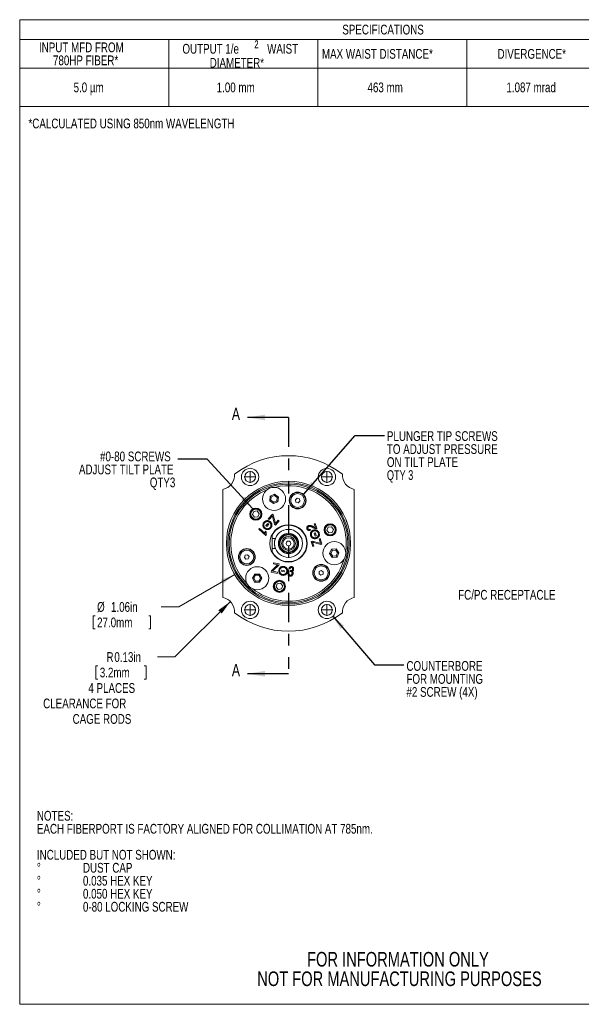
# Model space of a CAD drawing. Header units: inches. Extents: x 0.1 to 10.9, y 0 to 8.5.
# Tile 1 of 12: x 0.1 to 4.9, y 0 to 8.5. Entities that reach past the tile are written whole.
import ezdxf

# ---------------------------------------------------------------- set-up
doc = ezdxf.new("R2010")
doc.units = ezdxf.units.IN
doc.header["$MEASUREMENT"] = 0
doc.linetypes.add('PHANTOM', pattern=[0.5, 0.25, -0.05, 0.05, -0.05, 0.05, -0.05])
doc.styles.add('SLDTEXTSTYLE0', font='TXT', dxfattribs={"width": 0.75})
doc.styles.add('SLDTEXTSTYLE4', font='TXT', dxfattribs={"width": 0.663})
doc.styles.add('SLDTEXTSTYLE5', font='TXT', dxfattribs={"width": 0.7})
doc.dimstyles.new('SLDDIMSTYLE0', dxfattribs={"dimtxt": 0.083333, "dimasz": 0.125, "dimexe": 0, "dimexo": 0.0625, "dimgap": 0.020833, "dimtad": 0, "dimtih": 1, "dimtoh": 1, "dimrnd": 1e-09, "dimzin": 12, "dimdsep": 46, "dimtxsty": 'SLDTEXTSTYLE0', "dimsah": 1, "dimcen": 0, "dimadec": 0, "dimazin": 3, "dimtfac": 1, "dimtofl": 0, "dimtmove": 0, "dimatfit": 3, "dimfxl": 1, "dimfrac": 2, "dimtolj": 1, "dimtzin": 12, "dimarcsym": 0})
doc.dimstyles.new('SLDDIMSTYLE1', dxfattribs={"dimtxt": 0.083333, "dimasz": 0.125, "dimexe": 0, "dimexo": 0.0625, "dimgap": 0.020833, "dimtad": 0, "dimtih": 1, "dimtoh": 1, "dimrnd": 1e-09, "dimdsep": 46, "dimtxsty": 'SLDTEXTSTYLE0', "dimsah": 1, "dimcen": 0, "dimadec": 0, "dimazin": 2, "dimtfac": 1, "dimtofl": 0, "dimtmove": 1, "dimatfit": 3, "dimfxl": 1, "dimfrac": 2, "dimtolj": 1, "dimtzin": 12, "dimarcsym": 0})
doc.dimstyles.new('SLDDIMSTYLE2', dxfattribs={"dimtxt": 0.18, "dimasz": 0.125, "dimexe": 0, "dimexo": 0.0625, "dimgap": 0, "dimtad": 0, "dimtih": 1, "dimtoh": 1, "dimdec": 0, "dimrnd": 1e-09, "dimzin": 0, "dimdsep": 46, "dimtxsty": 'Standard', "dimsah": 1, "dimcen": 0.09, "dimadec": 0, "dimazin": 0, "dimtfac": 0.125, "dimtdec": 0, "dimtofl": 0, "dimtmove": 0, "dimatfit": 3, "dimfxl": 1, "dimfrac": 2, "dimtolj": 1, "dimtzin": 0, "dimarcsym": 0})

# ---------------------------------------------------------------- blocks, each defined once
blk = doc.blocks.new('SW_NOTE_2')
at = {"color": 0, "linetype": 'Continuous', "lineweight": 0, "char_height": 0.125, "attachment_point": 2, "style": 'SLDTEXTSTYLE0'}
for s, insert in [('FOR INFORMATION ONLY', (0.9863, 0.1611)), ('NOT FOR MANUFACTURING PURPOSES', (0.9991, -0.0055))]:
    blk.add_mtext(s, dxfattribs=dict(at, insert=insert))
blk = doc.blocks.new('SW_NOTE_4')
at = {"color": 0, "linetype": 'Continuous', "lineweight": 0, "attachment_point": 1, "style": 'SLDTEXTSTYLE0'}
for s, insert, char_height in [('NOTES:', (0, 0.1074), 0.08333), ('EACH FIBERPORT IS FACTORY ALIGNED FOR COLLIMATION AT 785nm.', (0, -0.0037), 0.083333), ('INCLUDED BUT NOT SHOWN:', (0, -0.2259), 0.083333), ('%%d', (0, -0.337), 0.08333), ('DUST CAP', (0.3937, -0.337), 0.08333), ('%%d', (0, -0.4481), 0.08333), ('0.035 HEX KEY', (0.3937, -0.4481), 0.083333), ('%%d', (0, -0.5592), 0.08333), ('0.050 HEX KEY', (0.3937, -0.5592), 0.083333), ('%%d', (0, -0.6704), 0.08333), ('0-80 LOCKING SCREW', (0.3937, -0.6704), 0.083333)]:
    blk.add_mtext(s, dxfattribs=dict(at, insert=insert, char_height=char_height))
blk = doc.blocks.new('SW_TABLEANNOTATION_0')
at = {"color": 0, "linetype": 'Continuous', "lineweight": 0}
for p, q in [((0, 0), (0, -0.7421)), ((6.3687, 0), (0, 0)), ((6.3687, -0.7421), (6.3687, 0)), ((0, -0.169), (6.3687, -0.169)), ((1.2737, -0.169), (1.2737, -0.7421)), ((2.5475, -0.169), (2.5475, -0.7421)), ((3.8212, -0.169), (3.8212, -0.7421)), ((5.0949, -0.169), (5.0949, -0.7421)), ((0, -0.4149), (6.3687, -0.4149)), ((0, -0.7421), (6.3687, -0.7421))]:
    blk.add_line(p, q, dxfattribs=at)
at = {"color": 0, "linetype": 'Continuous', "lineweight": 0, "attachment_point": 1}
for s, insert, char_height, style in [('SPECIFICATIONS', (2.7571, -0.0429), 0.083333, 'SLDTEXTSTYLE0'), ('²', (2.0064, -0.1754), 0.1146, 'SLDTEXTSTYLE4'), ('INPUT MFD FROM', (0.1648, -0.1948), 0.083333, 'SLDTEXTSTYLE0'), ('OUTPUT 1/e', (1.3908, -0.2071), 0.08333, 'SLDTEXTSTYLE0'), ('WAIST', (2.1147, -0.2071), 0.08333, 'SLDTEXTSTYLE0'), ('MAX WAIST DISTANCE*', (2.5831, -0.2504), 0.083333, 'SLDTEXTSTYLE0'), ('DIVERGENCE*', (4.0837, -0.2504), 0.083333, 'SLDTEXTSTYLE0'), ('LENS CLEAR', (5.4167, -0.1948), 0.08333, 'SLDTEXTSTYLE0'), ('780HP FIBER*', (0.2845, -0.3059), 0.083333, 'SLDTEXTSTYLE0'), ('DIAMETER*', (1.6239, -0.3268), 0.08333, 'SLDTEXTSTYLE0'), ('APERATURE', (5.4297, -0.3059), 0.08333, 'SLDTEXTSTYLE0'), ('5.0 µm', (0.4605, -0.5369), 0.08333, 'SLDTEXTSTYLE0'), ('1.00 mm', (1.6834, -0.5369), 0.08333, 'SLDTEXTSTYLE0'), ('463 mm', (2.9725, -0.5369), 0.08333, 'SLDTEXTSTYLE0'), ('1.087 mrad', (4.1594, -0.5369), 0.08333, 'SLDTEXTSTYLE0'), ('4.9 mm', (5.5354, -0.5369), 0.08333, 'SLDTEXTSTYLE0')]:
    blk.add_mtext(s, dxfattribs=dict(at, insert=insert, char_height=char_height, style=style))
blk = doc.blocks.new('_D')
at = {"color": 7, "linetype": 'Continuous', "lineweight": 0}
for p, q in [((1.8993, 3.7093), (1.4204, 3.4325)), ((1.4204, 3.4325), (1.2704, 3.4325)), ((0.6895, 3.3564), (0.6895, 3.2439)), ((0.6895, 3.3564), (0.7064, 3.3564)), ((1.1808, 3.3564), (1.1639, 3.3564)), ((1.1808, 3.3564), (1.1808, 3.2439)), ((0.6895, 3.2439), (0.7064, 3.2439)), ((1.1808, 3.2439), (1.1639, 3.2439))]:
    blk.add_line(p, q, dxfattribs=at)
blk.add_solid([(1.8993, 3.7093), (1.7811, 3.664), (1.8011, 3.6294)], dxfattribs=at)
at = {"color": 7, "linetype": 'Continuous', "lineweight": 0, "char_height": 0.08333, "attachment_point": 1, "style": 'SLDTEXTSTYLE0'}
for s, insert in [('%%c', (0.723, 3.4737)), ('1.06in', (0.842, 3.4737)), ('27.0mm', (0.7233, 3.3414))]:
    blk.add_mtext(s, dxfattribs=dict(at, insert=insert))
blk = doc.blocks.new('_D_1')
at = {"color": 7, "linetype": 'Continuous', "lineweight": 0}
for p, q in [((1.8624, 3.4784), (1.3885, 3.0045)), ((1.3885, 3.0045), (1.2385, 3.0045)), ((0.7125, 2.9284), (0.7125, 2.8159)), ((0.7125, 2.9284), (0.7294, 2.9284)), ((1.1422, 2.9284), (1.1253, 2.9284)), ((1.1422, 2.9284), (1.1422, 2.8159)), ((0.7125, 2.8159), (0.7294, 2.8159)), ((1.1422, 2.8159), (1.1253, 2.8159))]:
    blk.add_line(p, q, dxfattribs=at)
blk.add_solid([(1.8624, 3.4784), (1.7599, 3.4041), (1.7882, 3.3759)], dxfattribs=at)
at = {"color": 7, "linetype": 'Continuous', "lineweight": 0, "attachment_point": 1, "style": 'SLDTEXTSTYLE0'}
for s, insert, char_height in [('R', (0.8033, 3.0457), 0.0833), ('0.13in', (0.8706, 3.0457), 0.08333), ('3.2mm', (0.7463, 2.9134), 0.08333), ('4 PLACES', (0.6485, 2.7811), 0.08333), ('CLEARANCE FOR', (0.2622, 2.6488), 0.083333), ('CAGE RODS', (0.5141, 2.5165), 0.08333)]:
    blk.add_mtext(s, dxfattribs=dict(at, insert=insert, char_height=char_height))
blk = doc.blocks.new('SW_NOTE_5')
at = {"color": 0, "linetype": 'Continuous', "lineweight": 0, "char_height": 0.083333, "attachment_point": 1, "style": 'SLDTEXTSTYLE0'}
for s, insert in [('COUNTERBORE', (0.0229, 0.0332)), ('FOR MOUNTING', (0.0229, -0.0779)), ('#2 SCREW (4X)', (0.0229, -0.189))]:
    blk.add_mtext(s, dxfattribs=dict(at, insert=insert))
blk = doc.blocks.new('SW_NOTE_6')
at = {"color": 0, "linetype": 'Continuous', "lineweight": 0, "attachment_point": 1}
for s, insert, char_height, style in [('PLUNGER TIP SCREWS', (0.0217, 0.0369), 0.083333, 'SLDTEXTSTYLE0'), ('TO ADJUST PRESSURE', (0.0217, -0.0742), 0.083333, 'SLDTEXTSTYLE0'), ('ON TILT PLATE', (0.0217, -0.1853), 0.083333, 'SLDTEXTSTYLE0'), ('QTY 3', (0.0217, -0.2964), 0.08333, 'SLDTEXTSTYLE5')]:
    blk.add_mtext(s, dxfattribs=dict(at, insert=insert, char_height=char_height, style=style))
blk = doc.blocks.new('SW_NOTE_7')
at = {"color": 0, "linetype": 'Continuous', "lineweight": 0, "attachment_point": 3, "style": 'SLDTEXTSTYLE0'}
for s, insert, char_height in [('#0-80 SCREWS', (-0.0601, 0.0641), 0.083333), ('ADJUST TILT PLATE', (-0.0364, -0.047), 0.083333), ('QTY3', (-0.0207, -0.1581), 0.08333)]:
    blk.add_mtext(s, dxfattribs=dict(at, insert=insert, char_height=char_height))
blk = doc.blocks.new('SW_CENTERMARKSYMBOL_0')
at = {"color": 0, "linetype": 'Continuous', "lineweight": 0}
for q in [(-0.05, 0), (0, 0.05), (0, -0.05), (0.05, 0)]:
    blk.add_line((0, 0), q, dxfattribs=at)
blk = doc.blocks.new('SW_CENTERMARKSYMBOL_1')
at = {"color": 0, "linetype": 'Continuous', "lineweight": 0}
for q in [(-0.05, 0), (0, 0.05), (0, -0.05), (0.05, 0)]:
    blk.add_line((0, 0), q, dxfattribs=at)
blk = doc.blocks.new('SW_CENTERMARKSYMBOL_2')
at = {"color": 0, "linetype": 'Continuous', "lineweight": 0}
for q in [(-0.05, 0), (0, 0.05), (0, -0.05), (0.05, 0)]:
    blk.add_line((0, 0), q, dxfattribs=at)
blk = doc.blocks.new('SW_CENTERMARKSYMBOL_3')
at = {"color": 0, "linetype": 'Continuous', "lineweight": 0}
for q in [(-0.05, 0), (0, 0.05), (0, -0.05), (0.05, 0)]:
    blk.add_line((0, 0), q, dxfattribs=at)

msp = doc.modelspace()

# ---------------------------------------------------------------- linework, layer by layer
at = {"color": 7, "linetype": 'Continuous', "lineweight": 0}
for p, q in [((0.0622, 8.4506), (10.9445, 8.4506)), ((0.0622, 8.4506), (0.0622, 0.0356)), ((1.7965, 3.513), (1.7965, 4.437)), ((2.1985, 4.339), (2.2027, 4.3792)), ((2.2027, 4.3792), (2.2396, 4.3956)), ((2.2027, 4.3792), (2.2121, 4.3724)), ((2.2384, 4.3841), (2.2121, 4.3724)), ((2.2396, 4.3956), (2.2384, 4.3841)), ((2.2618, 4.3672), (2.2384, 4.3841)), ((2.2396, 4.3956), (2.2723, 4.3719)), ((2.9215, 4.437), (2.9215, 3.513)), ((2.1985, 4.339), (2.2091, 4.3437)), ((2.2312, 4.3152), (2.1985, 4.339)), ((2.2121, 4.3724), (2.2091, 4.3437)), ((2.2091, 4.3437), (2.2324, 4.3267)), ((2.2681, 4.3317), (2.2312, 4.3152)), ((2.2324, 4.3267), (2.2312, 4.3152)), ((2.2324, 4.3267), (2.2588, 4.3385)), ((2.2588, 4.3385), (2.2618, 4.3672)), ((2.2588, 4.3385), (2.2681, 4.3317)), ((2.2618, 4.3672), (2.2723, 4.3719)), ((2.2723, 4.3719), (2.2681, 4.3317)), ((2.4328, 4.3616), (2.4178, 4.348)), ((2.4178, 4.348), (2.422, 4.3282)), ((2.422, 4.3282), (2.4412, 4.322)), ((2.452, 4.3554), (2.4328, 4.3616)), ((2.4412, 4.322), (2.4562, 4.3356)), ((2.4562, 4.3356), (2.452, 4.3554)), ((2.0633, 4.2492), (2.0517, 4.2228)), ((2.0517, 4.2228), (2.0687, 4.1995)), ((2.092, 4.2523), (2.0633, 4.2492)), ((2.109, 4.2291), (2.092, 4.2523)), ((2.0974, 4.2026), (2.109, 4.2291)), ((2.1856, 4.1859), (2.221, 4.2252)), ((2.2213, 4.2112), (2.1928, 4.1795)), ((2.221, 4.2252), (2.2285, 4.2185)), ((2.2229, 4.2043), (2.2213, 4.2112)), ((2.2285, 4.2185), (2.2444, 4.158)), ((2.0687, 4.1995), (2.0974, 4.2026)), ((2.1662, 4.1277), (2.1831, 4.1464)), ((2.1737, 4.121), (2.1662, 4.1277)), ((2.1905, 4.1397), (2.1737, 4.121)), ((2.1831, 4.1464), (2.1905, 4.1397)), ((2.1928, 4.1795), (2.1856, 4.1859)), ((2.2399, 4.1386), (2.2229, 4.2043)), ((2.247, 4.1321), (2.2399, 4.1386)), ((2.2469, 4.1464), (2.272, 4.1742)), ((2.2791, 4.1678), (2.247, 4.1321)), ((2.272, 4.1742), (2.2791, 4.1678)), ((2.5786, 4.1424), (2.5876, 4.1454)), ((2.5883, 4.1125), (2.5786, 4.1424)), ((2.5876, 4.1454), (2.6009, 4.1044)), ((2.1057, 4.0971), (2.1112, 4.1032)), ((2.1666, 4.0422), (2.1057, 4.0971)), ((2.1112, 4.1032), (2.1586, 4.0605)), ((2.1606, 4.0808), (2.1678, 4.0743)), ((2.1701, 4.0462), (2.1666, 4.0422)), ((2.22, 4.017), (2.22, 4.0458)), ((2.544, 4.0958), (2.5456, 4.0875)), ((2.5793, 4.062), (2.5883, 4.0649)), ((2.5871, 4.038), (2.5793, 4.062)), ((2.5961, 4.041), (2.5871, 4.038)), ((2.5883, 4.0649), (2.5961, 4.041)), ((2.6984, 4.114), (2.687, 4.0875)), ((2.687, 4.0875), (2.7042, 4.0644)), ((2.7271, 4.1174), (2.6984, 4.114)), ((2.7042, 4.0644), (2.7329, 4.0677)), ((2.7444, 4.0942), (2.7271, 4.1174)), ((2.7329, 4.0677), (2.7444, 4.0942)), ((2.2466, 4.017), (2.22, 4.017)), ((2.22, 4.017), (2.22, 3.933)), ((2.5522, 3.9925), (2.5612, 3.9954)), ((2.5668, 3.9475), (2.5522, 3.9925)), ((2.5612, 3.9954), (2.6264, 3.9769)), ((2.5642, 3.986), (2.5758, 3.9504)), ((2.6357, 3.9655), (2.5756, 3.9823)), ((2.6198, 4.0155), (2.6288, 4.0185)), ((2.6331, 3.9747), (2.6198, 4.0155)), ((2.6264, 3.9769), (2.6331, 3.9747)), ((2.6288, 4.0185), (2.645, 3.9685)), ((2.645, 3.9685), (2.6357, 3.9655)), ((1.9897, 3.8749), (1.9824, 3.856)), ((2.0097, 3.878), (1.9897, 3.8749)), ((2.0224, 3.8622), (2.0097, 3.878)), ((2.2466, 3.933), (2.22, 3.933)), ((2.22, 3.9042), (2.22, 3.933)), ((2.5758, 3.9504), (2.5668, 3.9475)), ((2.7101, 3.888), (2.7269, 3.9248)), ((2.7216, 3.8891), (2.7101, 3.888)), ((2.7335, 3.8551), (2.7101, 3.888)), ((2.7336, 3.9154), (2.7216, 3.8891)), ((2.7216, 3.8891), (2.7383, 3.8656)), ((2.7269, 3.9248), (2.7671, 3.9286)), ((2.7336, 3.9154), (2.7269, 3.9248)), ((2.7623, 3.9181), (2.7336, 3.9154)), ((2.7671, 3.9286), (2.7623, 3.9181)), ((2.779, 3.8945), (2.7623, 3.9181)), ((2.767, 3.8683), (2.779, 3.8945)), ((2.7671, 3.9286), (2.7905, 3.8956)), ((2.7905, 3.8956), (2.7737, 3.8589)), ((2.7905, 3.8956), (2.779, 3.8945)), ((1.9824, 3.856), (1.9951, 3.8403)), ((1.9951, 3.8403), (2.0151, 3.8434)), ((2.0151, 3.8434), (2.0224, 3.8622)), ((2.277, 3.79), (2.2285, 3.7424)), ((2.2301, 3.8), (2.2321, 3.8094)), ((2.2667, 3.7922), (2.2301, 3.8)), ((2.2321, 3.8094), (2.279, 3.7994)), ((2.279, 3.7994), (2.277, 3.79)), ((2.7383, 3.8656), (2.7335, 3.8551)), ((2.7737, 3.8589), (2.7335, 3.8551)), ((2.7383, 3.8656), (2.767, 3.8683)), ((2.7737, 3.8589), (2.767, 3.8683)), ((2.051, 3.6771), (2.0706, 3.7124)), ((2.0706, 3.7124), (2.111, 3.7131)), ((2.0766, 3.7025), (2.0706, 3.7124)), ((2.1054, 3.703), (2.111, 3.7131)), ((2.111, 3.7131), (2.1318, 3.6784)), ((2.2113, 3.7304), (2.2134, 3.7402)), ((2.2631, 3.7193), (2.2113, 3.7304)), ((2.2134, 3.7402), (2.2578, 3.7842)), ((2.2285, 3.7424), (2.2233, 3.7377)), ((2.2233, 3.7377), (2.2651, 3.7288)), ((2.2651, 3.7288), (2.2631, 3.7193)), ((2.2986, 3.7369), (2.3006, 3.7467)), ((2.3232, 3.7316), (2.2986, 3.7369)), ((2.3006, 3.7467), (2.3253, 3.7415)), ((2.3253, 3.7415), (2.3232, 3.7316)), ((2.3543, 3.722), (2.3626, 3.7216)), ((2.3709, 3.7568), (2.3632, 3.7602)), ((2.3737, 3.7354), (2.3764, 3.7438)), ((2.3764, 3.7438), (2.3776, 3.7434)), ((2.6208, 3.7351), (2.6197, 3.7149)), ((2.6197, 3.7149), (2.6366, 3.7039)), ((2.6388, 3.7442), (2.6208, 3.7351)), ((2.6366, 3.7039), (2.6547, 3.7131)), ((2.6557, 3.7332), (2.6388, 3.7442)), ((2.6547, 3.7131), (2.6557, 3.7332)), ((2.051, 3.6771), (2.0625, 3.6773)), ((2.0717, 3.6424), (2.051, 3.6771)), ((2.0766, 3.7025), (2.0625, 3.6773)), ((2.0625, 3.6773), (2.0773, 3.6525)), ((2.0717, 3.6424), (2.0773, 3.6525)), ((2.1121, 3.6431), (2.0717, 3.6424)), ((2.1054, 3.703), (2.0766, 3.7025)), ((2.0773, 3.6525), (2.1062, 3.653)), ((2.1202, 3.6782), (2.1054, 3.703)), ((2.1062, 3.653), (2.1202, 3.6782)), ((2.1121, 3.6431), (2.1062, 3.653)), ((2.1318, 3.6784), (2.1121, 3.6431)), ((2.1202, 3.6782), (2.1318, 3.6784)), ((2.2621, 3.63), (2.2527, 3.6027)), ((2.2905, 3.6355), (2.2621, 3.63)), ((2.3094, 3.6137), (2.2905, 3.6355)), ((2.2527, 3.6027), (2.2716, 3.5809)), ((2.2716, 3.5809), (2.3, 3.5864)), ((2.3, 3.5864), (2.3094, 3.6137)), ((10.9445, 0.0356), (0.0622, 0.0356))]:
    msp.add_line(p, q, dxfattribs=at)
at = {"color": 7, "linetype": 'Continuous', "lineweight": 30}
for p, q in [((2.359, 5.0519), (2.009, 5.0519)), ((2.359, 2.8613), (2.009, 2.8613))]:
    msp.add_line(p, q, dxfattribs=at)
at = {"color": 7, "linetype": 'PHANTOM', "lineweight": 30}
msp.add_line((2.359, 5.0519), (2.359, 2.8613), dxfattribs=at)
at = {"color": 7, "linetype": 'Continuous', "lineweight": 0}
for centre, radius in [((2.031, 4.5431), 0.074), ((2.031, 4.5431), 0.0465), ((2.687, 4.5431), 0.074), ((2.687, 4.5431), 0.0465), ((2.359, 3.975), 0.531), ((2.359, 3.975), 0.5175), ((2.359, 3.975), 0.5075), ((2.2354, 4.3554), 0.0985), ((2.437, 4.3418), 0.072), ((2.437, 4.3418), 0.069), ((2.437, 4.3418), 0.059), ((2.0804, 4.2259), 0.052), ((2.0804, 4.2259), 0.048), ((2.0804, 4.2259), 0.043), ((2.359, 3.975), 0.1595), ((2.7157, 4.0909), 0.052), ((2.7157, 4.0909), 0.048), ((2.7157, 4.0909), 0.043), ((2.359, 3.975), 0.0865), ((2.359, 3.975), 0.0785), ((2.359, 3.975), 0.0735), ((2.359, 3.975), 0.0599), ((2.359, 3.975), 0.0492), ((2.359, 3.975), 0.02), ((2.7503, 3.8918), 0.0985), ((2.0024, 3.8591), 0.072), ((2.0024, 3.8591), 0.069), ((2.0024, 3.8591), 0.059), ((2.6377, 3.7241), 0.072), ((2.6377, 3.7241), 0.069), ((2.0914, 3.6777), 0.0985), ((2.6377, 3.7241), 0.059), ((2.2811, 3.6082), 0.052), ((2.2811, 3.6082), 0.048), ((2.2811, 3.6082), 0.043), ((2.031, 3.4069), 0.074), ((2.031, 3.4069), 0.0465), ((2.687, 3.4069), 0.074), ((2.687, 3.4069), 0.0465)]:
    msp.add_circle(centre, radius, dxfattribs=at)
for centre, radius, start, end in [((2.359, 3.975), 0.75, 52.14897, 127.85103), ((1.774, 4.56), 0.125, 280.36976, 3.3051), ((2.944, 4.56), 0.125, 176.6949, 259.63024), ((2.359, 3.975), 0.4935, 18, 104.00357), ((2.359, 3.975), 0.4935, 111.99643, 224.00357), ((2.341, 4.2699), 0.049, 27.51395, 46.1123), ((2.359, 3.975), 0.156, 206.99759, 153.00241), ((2.359, 3.975), 0.4935, 351.99643, 18), ((2.359, 3.975), 0.12, 200.48732, 159.51268), ((2.359, 3.975), 0.4935, 231.99643, 344.00357), ((1.774, 3.39), 0.125, 356.6949, 79.63024), ((2.944, 3.39), 0.125, 100.36976, 183.3051), ((2.359, 3.975), 0.75, 232.14897, 307.85103)]:
    msp.add_arc(centre, radius, start, end, dxfattribs=at)
for points, knots in [([(2.1522, 4.1042), (2.1503, 4.1063), (2.1465, 4.1103), (2.1426, 4.1179), (2.1405, 4.126), (2.1403, 4.1346), (2.1418, 4.1431), (2.1454, 4.1512), (2.1492, 4.1557), (2.1512, 4.1579)], [0, 0, 0, 0, 0.140061, 0.280027, 0.420021, 0.560071, 0.706713, 0.853313, 1, 1, 1, 1]), ([(2.1564, 4.1532), (2.1549, 4.1515), (2.1519, 4.148), (2.1491, 4.1418), (2.1475, 4.1351), (2.1476, 4.1281), (2.1493, 4.1213), (2.1525, 4.1148), (2.1558, 4.1113), (2.1574, 4.1096)], [0, 0, 0, 0, 0.1400263, 0.2800329, 0.4200466, 0.5600219, 0.7066588, 0.853302, 1, 1, 1, 1]), ([(2.1512, 4.1579), (2.1532, 4.1598), (2.1573, 4.1636), (2.1647, 4.1676), (2.1729, 4.1697), (2.1814, 4.1701), (2.19, 4.1686), (2.1981, 4.165), (2.2026, 4.1612), (2.2048, 4.1593)], [0, 0, 0, 0, 0.1400596, 0.280037, 0.4200178, 0.5600812, 0.7067197, 0.8533214, 1, 1, 1, 1]), ([(2.1995, 4.1539), (2.1979, 4.1554), (2.1945, 4.1583), (2.1883, 4.1612), (2.1817, 4.1627), (2.1748, 4.1626), (2.168, 4.1611), (2.1616, 4.158), (2.1581, 4.1548), (2.1564, 4.1532)], [0, 0, 0, 0, 0.140047, 0.280013, 0.420026, 0.560091, 0.706738, 0.853311, 1, 1, 1, 1]), ([(2.201, 4.1103), (2.2029, 4.1127), (2.2067, 4.1174), (2.2093, 4.1262), (2.2096, 4.1347), (2.2077, 4.1423), (2.2044, 4.1487), (2.2012, 4.1522), (2.1995, 4.1539)], [0, 0, 0, 0, 0.186505, 0.373119, 0.559635, 0.706411, 0.853171, 1, 1, 1, 1]), ([(2.2048, 4.1593), (2.2067, 4.1573), (2.2105, 4.1532), (2.2143, 4.1457), (2.2166, 4.1376), (2.2171, 4.129), (2.2154, 4.1205), (2.212, 4.1124), (2.2082, 4.1079), (2.2063, 4.1057)], [0, 0, 0, 0, 0.140041, 0.280054, 0.420083, 0.560062, 0.706713, 0.853339, 1, 1, 1, 1]), ([(2.2444, 4.158), (2.2449, 4.1559), (2.2459, 4.152), (2.2466, 4.1481), (2.2469, 4.1464)], [0, 0, 0, 0, 0.559994, 1, 1, 1, 1]), ([(2.516, 4.1005), (2.5154, 4.1026), (2.5144, 4.1068), (2.5153, 4.1133), (2.5189, 4.1191), (2.5242, 4.1242), (2.5289, 4.1261), (2.5312, 4.127)], [0, 0, 0, 0, 0.186878, 0.373269, 0.559796, 0.779869, 1, 1, 1, 1]), ([(2.5312, 4.127), (2.5336, 4.1276), (2.5385, 4.1289), (2.546, 4.1283), (2.5537, 4.1261), (2.5615, 4.1231), (2.5668, 4.1207), (2.5695, 4.1195)], [0, 0, 0, 0, 0.186424, 0.372895, 0.559606, 0.779786, 1, 1, 1, 1]), ([(2.8514, 4.1739), (2.8514, 4.1738), (2.8514, 4.1738), (2.8516, 4.1733), (2.852, 4.1724), (2.8523, 4.1715), (2.8525, 4.171)], [0, 0, 0, 0, 0.255793, 0.500027, 0.750034, 1, 1, 1, 1]), ([(2.8525, 4.171), (2.8528, 4.1702), (2.8535, 4.1686), (2.855, 4.1646), (2.8565, 4.1607), (2.8578, 4.1573), (2.8584, 4.1555), (2.8587, 4.1546)], [0, 0, 0, 0, 0.249905, 0.499724, 0.749482, 0.874698, 1, 1, 1, 1]), ([(2.2063, 4.1057), (2.2042, 4.1037), (2.2001, 4.0999), (2.1926, 4.0958), (2.1844, 4.0936), (2.1758, 4.0932), (2.1671, 4.0947), (2.159, 4.0984), (2.1545, 4.1023), (2.1522, 4.1042)], [0, 0, 0, 0, 0.140073, 0.280074, 0.420061, 0.560093, 0.706709, 0.853305, 1, 1, 1, 1]), ([(2.1574, 4.1096), (2.1591, 4.1081), (2.1625, 4.1051), (2.1687, 4.1022), (2.1754, 4.1007), (2.1823, 4.1008), (2.1892, 4.1025), (2.1957, 4.1055), (2.1992, 4.1087), (2.201, 4.1103)], [0, 0, 0, 0, 0.140042, 0.280036, 0.420015, 0.560005, 0.706686, 0.853347, 1, 1, 1, 1]), ([(2.1586, 4.0605), (2.1585, 4.0624), (2.1582, 4.0662), (2.1588, 4.0731), (2.1599, 4.0778), (2.1606, 4.0808)], [0, 0, 0, 0, 0.280014, 0.560202, 1, 1, 1, 1]), ([(2.1678, 4.0743), (2.1674, 4.0716), (2.1665, 4.0664), (2.1668, 4.0589), (2.1678, 4.0521), (2.1694, 4.0482), (2.1701, 4.0462)], [0, 0, 0, 0, 0.280058, 0.560071, 0.78013, 1, 1, 1, 1]), ([(2.5456, 4.0875), (2.5434, 4.0871), (2.539, 4.0861), (2.5322, 4.0862), (2.526, 4.088), (2.5212, 4.0913), (2.5179, 4.0956), (2.5166, 4.0989), (2.516, 4.1005)], [0, 0, 0, 0, 0.186954, 0.373708, 0.559977, 0.706609, 0.853217, 1, 1, 1, 1]), ([(2.5336, 4.119), (2.5318, 4.1182), (2.5282, 4.1167), (2.5246, 4.1123), (2.5231, 4.1074), (2.5237, 4.1044), (2.5241, 4.1028)], [0, 0, 0, 0, 0.280451, 0.56002, 0.779929, 1, 1, 1, 1]), ([(2.5241, 4.1028), (2.5246, 4.1015), (2.5258, 4.0987), (2.5294, 4.0959), (2.5339, 4.0944), (2.539, 4.0944), (2.5423, 4.0954), (2.544, 4.0958)], [0, 0, 0, 0, 0.186435, 0.372743, 0.559306, 0.779441, 1, 1, 1, 1]), ([(2.5672, 4.1109), (2.5642, 4.1123), (2.5583, 4.1151), (2.5505, 4.1183), (2.5439, 4.1197), (2.5387, 4.1201), (2.5353, 4.1194), (2.5336, 4.119)], [0, 0, 0, 0, 0.280169, 0.560213, 0.706884, 0.85357, 1, 1, 1, 1]), ([(2.5745, 4.0899), (2.5718, 4.089), (2.5665, 4.0871), (2.5596, 4.0823), (2.5538, 4.0762), (2.5494, 4.0688), (2.5468, 4.0605), (2.5461, 4.0516), (2.5474, 4.0459), (2.548, 4.043)], [0, 0, 0, 0, 0.140026, 0.280042, 0.420076, 0.560063, 0.706716, 0.853348, 1, 1, 1, 1]), ([(2.548, 4.043), (2.5489, 4.0403), (2.5508, 4.035), (2.5555, 4.0279), (2.5618, 4.0221), (2.5693, 4.0177), (2.5777, 4.015), (2.5866, 4.0144), (2.5924, 4.0158), (2.5953, 4.0164)], [0, 0, 0, 0, 0.140067, 0.280045, 0.420032, 0.560075, 0.706703, 0.853307, 1, 1, 1, 1]), ([(2.5549, 4.0446), (2.5544, 4.0469), (2.5535, 4.0513), (2.554, 4.0582), (2.5558, 4.0648), (2.5592, 4.0709), (2.5639, 4.0762), (2.5698, 4.0803), (2.5743, 4.0819), (2.5765, 4.0827)], [0, 0, 0, 0, 0.139983, 0.279985, 0.420027, 0.560009, 0.706652, 0.853299, 1, 1, 1, 1]), ([(2.5932, 4.0236), (2.591, 4.0231), (2.5866, 4.0221), (2.5797, 4.0224), (2.5731, 4.0242), (2.567, 4.0275), (2.5617, 4.0322), (2.5574, 4.0379), (2.5557, 4.0424), (2.5549, 4.0446)], [0, 0, 0, 0, 0.140066, 0.280047, 0.420027, 0.560042, 0.706734, 0.853372, 1, 1, 1, 1]), ([(2.6009, 4.1044), (2.5988, 4.1039), (2.5945, 4.1029), (2.5879, 4.1034), (2.5811, 4.105), (2.5742, 4.1076), (2.5695, 4.1098), (2.5672, 4.1109)], [0, 0, 0, 0, 0.186238, 0.372895, 0.559603, 0.779777, 1, 1, 1, 1]), ([(2.5695, 4.1195), (2.5729, 4.1179), (2.5777, 4.1156), (2.5839, 4.1132), (2.5869, 4.1127), (2.5883, 4.1125)], [0, 0, 0, 0, 0.56007, 0.78006, 1, 1, 1, 1]), ([(2.6214, 4.0636), (2.6205, 4.0662), (2.6186, 4.0715), (2.6138, 4.0785), (2.6076, 4.0842), (2.6002, 4.0885), (2.5919, 4.0912), (2.583, 4.0919), (2.5773, 4.0906), (2.5745, 4.0899)], [0, 0, 0, 0, 0.140069, 0.280053, 0.420049, 0.560095, 0.706721, 0.853315, 1, 1, 1, 1]), ([(2.5765, 4.0827), (2.5787, 4.0832), (2.5831, 4.0842), (2.59, 4.0839), (2.5965, 4.0821), (2.6026, 4.0788), (2.6079, 4.0743), (2.6122, 4.0685), (2.6138, 4.0641), (2.6145, 4.0619)], [0, 0, 0, 0, 0.1400487, 0.2800341, 0.4200001, 0.5600609, 0.7067101, 0.8533069, 1, 1, 1, 1]), ([(2.6145, 4.0619), (2.615, 4.0596), (2.616, 4.0552), (2.6157, 4.0483), (2.6139, 4.0416), (2.6107, 4.0355), (2.6059, 4.0302), (2.6, 4.026), (2.5955, 4.0244), (2.5932, 4.0236)], [0, 0, 0, 0, 0.140029, 0.280045, 0.420068, 0.560002, 0.706646, 0.853302, 1, 1, 1, 1]), ([(2.5953, 4.0164), (2.598, 4.0173), (2.6033, 4.0192), (2.6102, 4.024), (2.6159, 4.0303), (2.6202, 4.0378), (2.6228, 4.0461), (2.6233, 4.055), (2.622, 4.0607), (2.6214, 4.0636)], [0, 0, 0, 0, 0.1400412, 0.2800114, 0.4200116, 0.5600787, 0.7067121, 0.8533151, 1, 1, 1, 1]), ([(2.2466, 3.933), (2.2466, 3.9331), (2.2465, 3.9333), (2.2459, 3.935), (2.245, 3.9377), (2.2438, 3.9414), (2.2426, 3.946), (2.2413, 3.9515), (2.2402, 3.9578), (2.2394, 3.9646), (2.239, 3.9716), (2.239, 3.9786), (2.2394, 3.9853), (2.2401, 3.9917), (2.2411, 3.9976), (2.2423, 4.0031), (2.2436, 4.0079), (2.2448, 4.0119), (2.2458, 4.0148), (2.2465, 4.0167), (2.2466, 4.0169), (2.2466, 4.017)], [0, 0, 0, 0, 0.051417, 0.102844, 0.15416, 0.205489, 0.258839, 0.312186, 0.36709, 0.421978, 0.474772, 0.527561, 0.578063, 0.628575, 0.679783, 0.731001, 0.784871, 0.838735, 0.893525, 0.948296, 1, 1, 1, 1]), ([(2.5756, 3.9823), (2.5734, 3.9829), (2.5696, 3.984), (2.5659, 3.9854), (2.5642, 3.986)], [0, 0, 0, 0, 0.55999, 1, 1, 1, 1]), ([(2.2578, 3.7842), (2.2594, 3.7857), (2.2623, 3.7885), (2.2653, 3.7911), (2.2667, 3.7922)], [0, 0, 0, 0, 0.559998, 1, 1, 1, 1]), ([(2.2766, 3.7498), (2.276, 3.747), (2.275, 3.7415), (2.2757, 3.733), (2.2783, 3.725), (2.2827, 3.7175), (2.2886, 3.7111), (2.296, 3.7061), (2.3016, 3.7044), (2.3045, 3.7035)], [0, 0, 0, 0, 0.140049, 0.28003, 0.420021, 0.560077, 0.706704, 0.853311, 1, 1, 1, 1]), ([(2.3234, 3.7776), (2.3206, 3.7781), (2.315, 3.7792), (2.3065, 3.7786), (2.2983, 3.7761), (2.2907, 3.7718), (2.2842, 3.7659), (2.2792, 3.7583), (2.2774, 3.7527), (2.2766, 3.7498)], [0, 0, 0, 0, 0.1400647, 0.2800525, 0.4200373, 0.5600854, 0.7067056, 0.8533073, 1, 1, 1, 1]), ([(2.3064, 3.7103), (2.3042, 3.711), (2.2998, 3.7124), (2.294, 3.7161), (2.2892, 3.721), (2.2854, 3.7269), (2.2832, 3.7337), (2.2825, 3.7409), (2.2834, 3.7456), (2.2839, 3.748)], [0, 0, 0, 0, 0.1400419, 0.2800613, 0.4200588, 0.5600234, 0.7066529, 0.8532868, 1, 1, 1, 1]), ([(2.2839, 3.748), (2.2845, 3.7502), (2.2859, 3.7546), (2.2896, 3.7604), (2.2944, 3.7652), (2.3004, 3.7689), (2.3071, 3.7711), (2.3143, 3.772), (2.319, 3.7712), (2.3213, 3.7707)], [0, 0, 0, 0, 0.140045, 0.28003, 0.420034, 0.560011, 0.706712, 0.853353, 1, 1, 1, 1]), ([(2.3045, 3.7035), (2.3072, 3.703), (2.3127, 3.7019), (2.3212, 3.7026), (2.3293, 3.7051), (2.3367, 3.7094), (2.3432, 3.7153), (2.3483, 3.7226), (2.35, 3.7283), (2.3509, 3.7311)], [0, 0, 0, 0, 0.1400713, 0.2800575, 0.4200382, 0.5600954, 0.7067214, 0.8533309, 1, 1, 1, 1]), ([(2.3435, 3.7329), (2.3429, 3.7307), (2.3415, 3.7264), (2.3379, 3.7206), (2.333, 3.7159), (2.3271, 3.7122), (2.3205, 3.7098), (2.3134, 3.709), (2.3087, 3.7099), (2.3064, 3.7103)], [0, 0, 0, 0, 0.140058, 0.280058, 0.420042, 0.560095, 0.706747, 0.853322, 1, 1, 1, 1]), ([(2.3213, 3.7707), (2.3242, 3.7698), (2.33, 3.7678), (2.337, 3.7617), (2.3418, 3.7546), (2.3442, 3.7471), (2.3449, 3.74), (2.344, 3.7353), (2.3435, 3.7329)], [0, 0, 0, 0, 0.186504, 0.373131, 0.559631, 0.706384, 0.853142, 1, 1, 1, 1]), ([(2.3509, 3.7311), (2.3514, 3.7338), (2.3524, 3.7394), (2.3517, 3.7478), (2.3493, 3.7559), (2.3451, 3.7635), (2.3391, 3.7698), (2.3318, 3.7749), (2.3262, 3.7767), (2.3234, 3.7776)], [0, 0, 0, 0, 0.14002, 0.280043, 0.420076, 0.560075, 0.706717, 0.853345, 1, 1, 1, 1]), ([(2.3703, 3.6951), (2.3682, 3.6957), (2.3641, 3.697), (2.3591, 3.7013), (2.3554, 3.7072), (2.3537, 3.7144), (2.3541, 3.7195), (2.3543, 3.722)], [0, 0, 0, 0, 0.186589, 0.373032, 0.559728, 0.779648, 1, 1, 1, 1]), ([(2.3626, 3.7216), (2.3625, 3.7195), (2.3625, 3.7152), (2.3638, 3.7094), (2.3671, 3.7048), (2.3703, 3.7037), (2.3719, 3.7032)], [0, 0, 0, 0, 0.281195, 0.561393, 0.780641, 1, 1, 1, 1]), ([(2.3632, 3.7602), (2.364, 3.7621), (2.3655, 3.7658), (2.369, 3.7708), (2.3733, 3.7745), (2.378, 3.7766), (2.3827, 3.7774), (2.3858, 3.777), (2.3874, 3.7767)], [0, 0, 0, 0, 0.186913, 0.373608, 0.560062, 0.706722, 0.853304, 1, 1, 1, 1]), ([(2.3977, 3.7154), (2.397, 3.7131), (2.3958, 3.7085), (2.3919, 3.7025), (2.3869, 3.6981), (2.3814, 3.6954), (2.3759, 3.6943), (2.3722, 3.6948), (2.3703, 3.6951)], [0, 0, 0, 0, 0.186808, 0.373382, 0.559948, 0.706695, 0.853297, 1, 1, 1, 1]), ([(2.3858, 3.7686), (2.3845, 3.7688), (2.3819, 3.7691), (2.3781, 3.7676), (2.3749, 3.7648), (2.3725, 3.7611), (2.3714, 3.7582), (2.3709, 3.7568)], [0, 0, 0, 0, 0.186493, 0.372953, 0.559467, 0.779571, 1, 1, 1, 1]), ([(2.3719, 3.7032), (2.3735, 3.703), (2.3765, 3.7027), (2.3809, 3.7045), (2.3847, 3.7075), (2.3876, 3.7118), (2.3886, 3.7153), (2.389, 3.717)], [0, 0, 0, 0, 0.186331, 0.372775, 0.559602, 0.779574, 1, 1, 1, 1]), ([(2.3795, 3.7352), (2.3784, 3.7354), (2.3765, 3.7356), (2.3745, 3.7354), (2.3737, 3.7354)], [0, 0, 0, 0, 0.5596841, 1, 1, 1, 1]), ([(2.3776, 3.7434), (2.379, 3.7432), (2.3817, 3.7428), (2.3857, 3.7436), (2.3895, 3.7457), (2.3925, 3.7493), (2.3934, 3.7524), (2.3938, 3.754)], [0, 0, 0, 0, 0.186938, 0.3736624, 0.5603481, 0.7799026, 1, 1, 1, 1]), ([(2.389, 3.717), (2.3893, 3.7185), (2.3897, 3.7213), (2.3893, 3.7256), (2.3876, 3.7298), (2.3844, 3.7336), (2.3811, 3.7347), (2.3795, 3.7352)], [0, 0, 0, 0, 0.18725, 0.374226, 0.561055, 0.780616, 1, 1, 1, 1]), ([(2.3938, 3.754), (2.3941, 3.7557), (2.3946, 3.7592), (2.3928, 3.7639), (2.3898, 3.7674), (2.3871, 3.7682), (2.3858, 3.7686)], [0, 0, 0, 0, 0.280439, 0.559921, 0.780011, 1, 1, 1, 1]), ([(2.3874, 3.7767), (2.3893, 3.7762), (2.3932, 3.775), (2.3978, 3.771), (2.4012, 3.7656), (2.403, 3.759), (2.4024, 3.7543), (2.4021, 3.752)], [0, 0, 0, 0, 0.18672, 0.373297, 0.560099, 0.77986, 1, 1, 1, 1]), ([(2.4021, 3.752), (2.4016, 3.7502), (2.4006, 3.7466), (2.3975, 3.7423), (2.3937, 3.7393), (2.391, 3.7382), (2.3896, 3.7376)], [0, 0, 0, 0, 0.280048, 0.559718, 0.77985, 1, 1, 1, 1]), ([(2.3896, 3.7376), (2.391, 3.7368), (2.3937, 3.7351), (2.3965, 3.7311), (2.398, 3.7263), (2.3986, 3.7209), (2.398, 3.7172), (2.3977, 3.7154)], [0, 0, 0, 0, 0.186577, 0.372882, 0.559587, 0.779712, 1, 1, 1, 1])]:
    msp.add_open_spline(points, degree=3, knots=knots, dxfattribs=at)
at = {"color": 7, "linetype": 'Continuous', "lineweight": 30}
for points in [[(2.009, 5.0519), (2.159, 5.0269), (2.159, 5.0769)], [(2.009, 2.8613), (2.159, 2.8363), (2.159, 2.8863)]]:
    msp.add_solid(points, dxfattribs=at)

# ---------------------------------------------------------------- block references
at = {"color": 7, "linetype": 'Continuous', "lineweight": 0}
for name, p in [('SW_TABLEANNOTATION_0', (0.0617, 8.4519)), ('SW_NOTE_6', (3.1782, 4.8974)), ('SW_NOTE_7', (1.4125, 4.6963)), ('SW_CENTERMARKSYMBOL_0', (2.031, 4.5431)), ('SW_CENTERMARKSYMBOL_1', (2.687, 4.5431)), ('SW_CENTERMARKSYMBOL_3', (2.031, 3.4069)), ('SW_CENTERMARKSYMBOL_2', (2.687, 3.4069)), ('SW_NOTE_5', (3.3441, 2.9364)), ('SW_NOTE_4', (0.2087, 1.5814)), ('SW_NOTE_2', (2.3079, 0.322))]:
    msp.add_blockref(name, p, dxfattribs=at)

# ---------------------------------------------------------------- texts
at = {"color": 7, "linetype": 'Continuous', "lineweight": 0, "char_height": 0.083333, "attachment_point": 1, "style": 'SLDTEXTSTYLE0'}
for s, insert in [('*CALCULATED USING 850nm WAVELENGTH', (0.1369, 7.6064)), ('FC/PC RECEPTACLE', (3.8091, 3.5777))]:
    msp.add_mtext(s, dxfattribs=dict(at, insert=insert))
at = {"color": 7, "linetype": 'Continuous', "char_height": 0.1042, "attachment_point": 1, "style": 'SLDTEXTSTYLE0'}
for insert in [(1.8749, 5.1346), (1.8749, 2.9441)]:
    msp.add_mtext('A', dxfattribs=dict(at, insert=insert))

# ---------------------------------------------------------------- dimensions: what is measured, and where the dimension line sits
at = {"color": 7, "linetype": 'Continuous', "lineweight": 0}
dim = msp.add_diameter_dim_2p(p1=(2.8188, 4.2407), p2=(1.8993, 3.7093), dimstyle='SLDDIMSTYLE0', dxfattribs=at)
dim.commit()
dim.dimension.update_dxf_attribs({"geometry": '_D', "text_midpoint": (0.9285, 3.4325), "dimtype": 163})
dim = msp.add_radius_dim(center=(1.774, 3.39), mpoint=(1.8624, 3.4784), text='<>\\P4 PLACES \\PCLEARANCE FOR\\PCAGE RODS', dimstyle='SLDDIMSTYLE1', dxfattribs=at)
dim.commit()
dim.dimension.update_dxf_attribs({"geometry": '_D_1', "text_midpoint": (0.7191, 3.0045), "dimtype": 164})

# ---------------------------------------------------------------- leaders
for points in [[(2.4859, 4.3946), (2.9282, 4.8974), (3.1782, 4.8974)], [(2.0543, 4.2709), (1.6625, 4.6963), (1.4125, 4.6963)], [(2.7376, 3.3529), (3.0941, 2.9364), (3.3441, 2.9364)]]:
    msp.add_leader(points, dimstyle='SLDDIMSTYLE2', dxfattribs=at)

doc.saveas('drawing.dxf')
